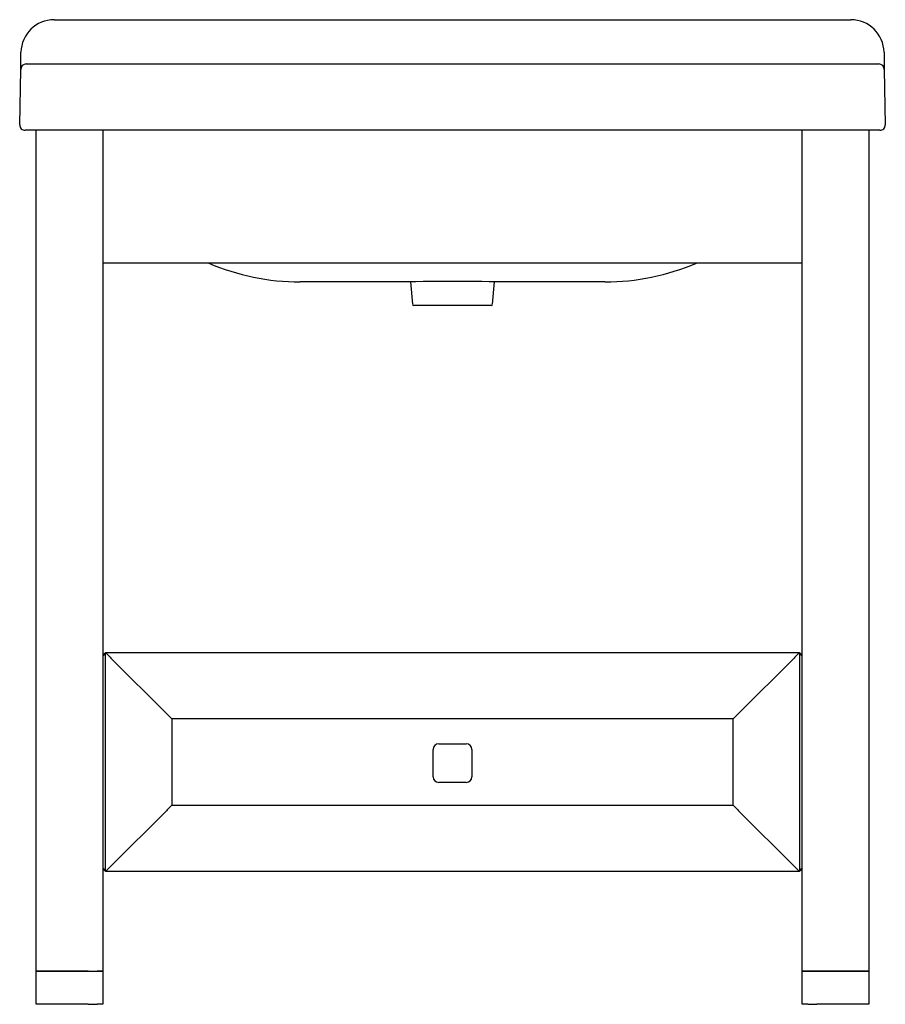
# Model space of a CAD drawing. Header units: metres. Extents: x 158.346 to 159.128, y 239.877 to 240.767.
import ezdxf

# ---------------------------------------------------------------- set-up
doc = ezdxf.new("R2010")
doc.units = ezdxf.units.M
doc.layers.add('sanindusa', color=3, linetype='Continuous')

msp = doc.modelspace()

# ---------------------------------------------------------------- linework, layer by layer
at = {"layer": 'sanindusa'}
for p, q in [((158.3772, 240.7674), (159.09684, 240.7674)), ((158.34693, 240.72249), (158.3472, 240.73792)), ((159.12683, 240.73792), (159.1271, 240.72249)), ((158.35193, 240.7274), (158.40692, 240.7274)), ((158.40692, 240.7274), (159.06711, 240.7274)), ((158.44257, 240.7274), (158.45381, 240.7274)), ((159.02023, 240.7274), (159.03147, 240.7274)), ((159.06711, 240.7274), (159.1221, 240.7274)), ((158.34606, 240.67249), (158.34693, 240.72249)), ((159.1271, 240.72249), (159.12798, 240.67249)), ((158.40605, 240.6674), (158.35106, 240.6674)), ((158.36102, 239.9074), (158.36102, 240.6674)), ((159.06799, 240.6674), (158.40605, 240.6674)), ((158.42102, 240.6674), (158.42102, 239.9074)), ((159.05302, 239.9074), (159.05302, 240.6674)), ((159.12298, 240.6674), (159.06799, 240.6674)), ((159.11302, 240.6674), (159.11302, 239.9074)), ((159.05302, 240.5474), (158.42102, 240.5474)), ((158.68388, 240.5304), (158.59935, 240.5304)), ((158.69908, 240.53047), (158.70094, 240.51011)), ((158.7731, 240.51011), (158.77495, 240.53047)), ((158.87469, 240.5304), (158.79015, 240.5304)), ((158.7721, 240.5092), (158.70193, 240.5092)), ((158.42352, 239.9974), (158.42352, 240.1954)), ((158.42352, 240.1954), (159.05052, 240.1954)), ((159.05052, 240.1954), (159.05052, 239.9974)), ((158.47852, 240.1404), (158.42852, 240.1904)), ((159.04552, 240.1904), (158.99552, 240.1404)), ((158.48352, 240.1354), (158.48352, 240.0574)), ((158.99052, 240.1354), (158.48352, 240.1354)), ((158.99052, 240.0574), (158.99052, 240.1354)), ((158.71961, 240.08299), (158.71961, 240.10781)), ((158.72461, 240.11281), (158.74943, 240.11281)), ((158.75443, 240.10781), (158.75443, 240.08299)), ((158.74943, 240.07799), (158.72461, 240.07799)), ((158.42852, 240.0024), (158.47852, 240.0524)), ((158.48352, 240.0574), (158.99052, 240.0574)), ((158.99552, 240.0524), (159.04552, 240.0024)), ((159.05052, 239.9974), (158.42352, 239.9974)), ((158.36102, 239.8774), (158.36102, 239.9074)), ((158.36102, 239.9074), (158.40802, 239.9074)), ((158.40802, 239.9074), (158.36102, 239.9074)), ((158.40802, 239.9074), (158.41602, 239.9074)), ((158.40802, 239.9074), (158.41602, 239.9074)), ((158.41602, 239.9074), (158.42102, 239.9074)), ((158.42102, 239.9074), (158.41602, 239.9074)), ((158.42102, 239.9074), (158.42102, 239.8774)), ((159.05302, 239.8774), (159.05302, 239.9074)), ((159.05302, 239.9074), (159.05802, 239.9074)), ((159.05802, 239.9074), (159.05302, 239.9074)), ((159.05802, 239.9074), (159.06602, 239.9074)), ((159.06602, 239.9074), (159.05802, 239.9074)), ((159.06602, 239.9074), (159.11302, 239.9074)), ((159.11302, 239.9074), (159.06602, 239.9074)), ((159.11302, 239.9074), (159.11302, 239.8774)), ((158.40802, 239.8774), (158.36102, 239.8774)), ((158.40802, 239.8774), (158.41602, 239.8774)), ((158.42102, 239.8774), (158.41602, 239.8774)), ((159.05802, 239.8774), (159.05302, 239.8774)), ((159.05802, 239.8774), (159.06602, 239.8774)), ((159.11302, 239.8774), (159.06602, 239.8774))]:
    msp.add_line(p, q, dxfattribs=at)
at = {"layer": 'sanindusa', "flags": 128}
for points in [[(158.42352, 240.1954), (158.42359, 240.19532), (158.42382, 240.1951), (158.42419, 240.19473), (158.42469, 240.19423), (158.4253, 240.19361), (158.42602, 240.1929), (158.42681, 240.19211), (158.42765, 240.19127), (158.42852, 240.1904)], [(159.05052, 240.1954), (159.05044, 240.19532), (159.05022, 240.1951), (159.04985, 240.19473), (159.04935, 240.19423), (159.04873, 240.19361), (159.04802, 240.1929), (159.04723, 240.19211), (159.04639, 240.19127), (159.04552, 240.1904)], [(158.47852, 240.1404), (158.47939, 240.13953), (158.48023, 240.13869), (158.48102, 240.1379), (158.48173, 240.13718), (158.48235, 240.13657), (158.48285, 240.13607), (158.48322, 240.1357), (158.48344, 240.13547), (158.48352, 240.1354)], [(158.99552, 240.1404), (158.99465, 240.13953), (158.99381, 240.13869), (158.99302, 240.1379), (158.9923, 240.13718), (158.99169, 240.13657), (158.99119, 240.13607), (158.99082, 240.1357), (158.99059, 240.13547), (158.99052, 240.1354)], [(158.48352, 240.0574), (158.48344, 240.05732), (158.48322, 240.0571), (158.48285, 240.05673), (158.48235, 240.05623), (158.48173, 240.05561), (158.48102, 240.0549), (158.48023, 240.05411), (158.47939, 240.05327), (158.47852, 240.0524)], [(158.99052, 240.0574), (158.99059, 240.05732), (158.99082, 240.0571), (158.99119, 240.05673), (158.99169, 240.05623), (158.9923, 240.05561), (158.99302, 240.0549), (158.99381, 240.05411), (158.99465, 240.05327), (158.99552, 240.0524)], [(158.42852, 240.0024), (158.42765, 240.00153), (158.42681, 240.00069), (158.42602, 239.9999), (158.4253, 239.99918), (158.42469, 239.99857), (158.42419, 239.99807), (158.42382, 239.9977), (158.42359, 239.99747), (158.42352, 239.9974)], [(159.04552, 240.0024), (159.04639, 240.00153), (159.04723, 240.00069), (159.04802, 239.9999), (159.04873, 239.99918), (159.04935, 239.99857), (159.04985, 239.99807), (159.05022, 239.9977), (159.05044, 239.99747), (159.05052, 239.9974)]]:
    msp.add_lwpolyline(points, dxfattribs=at)
at = {"layer": 'sanindusa'}
for centre, radius, start, end in [((158.3772, 240.7374), 0.03, 90, 179), ((159.09684, 240.7374), 0.03, 1, 90), ((158.35193, 240.7224), 0.005, 90, 179), ((159.1221, 240.7224), 0.005, 1, 90), ((158.35106, 240.6724), 0.005, 179, 270), ((159.12298, 240.6724), 0.005, 270, 1), ((158.59934, 240.73936), 0.20897, 246.72909, 270.00339), ((158.87469, 240.73972), 0.20932, 269.99778, 293.25105), ((158.73702, 235.56846), 4.96222, 89.38646, 90.61354), ((158.70193, 240.5102), 0.001, 185.2, 270), ((158.7721, 240.5102), 0.001, 270, 354.8), ((158.42602, 240.1904), 0.005, 120, 180), ((159.04802, 240.1904), 0.005, 0, 60), ((158.72461, 240.10781), 0.005, 90, 180), ((158.74943, 240.10781), 0.005, 0, 90), ((158.72461, 240.08299), 0.005, 180, 270), ((158.74943, 240.08299), 0.005, 270, 0), ((158.42602, 240.0024), 0.005, 180, 240), ((159.04802, 240.0024), 0.005, 300, 0)]:
    msp.add_arc(centre, radius, start, end, dxfattribs=at)

doc.saveas('drawing.dxf')
